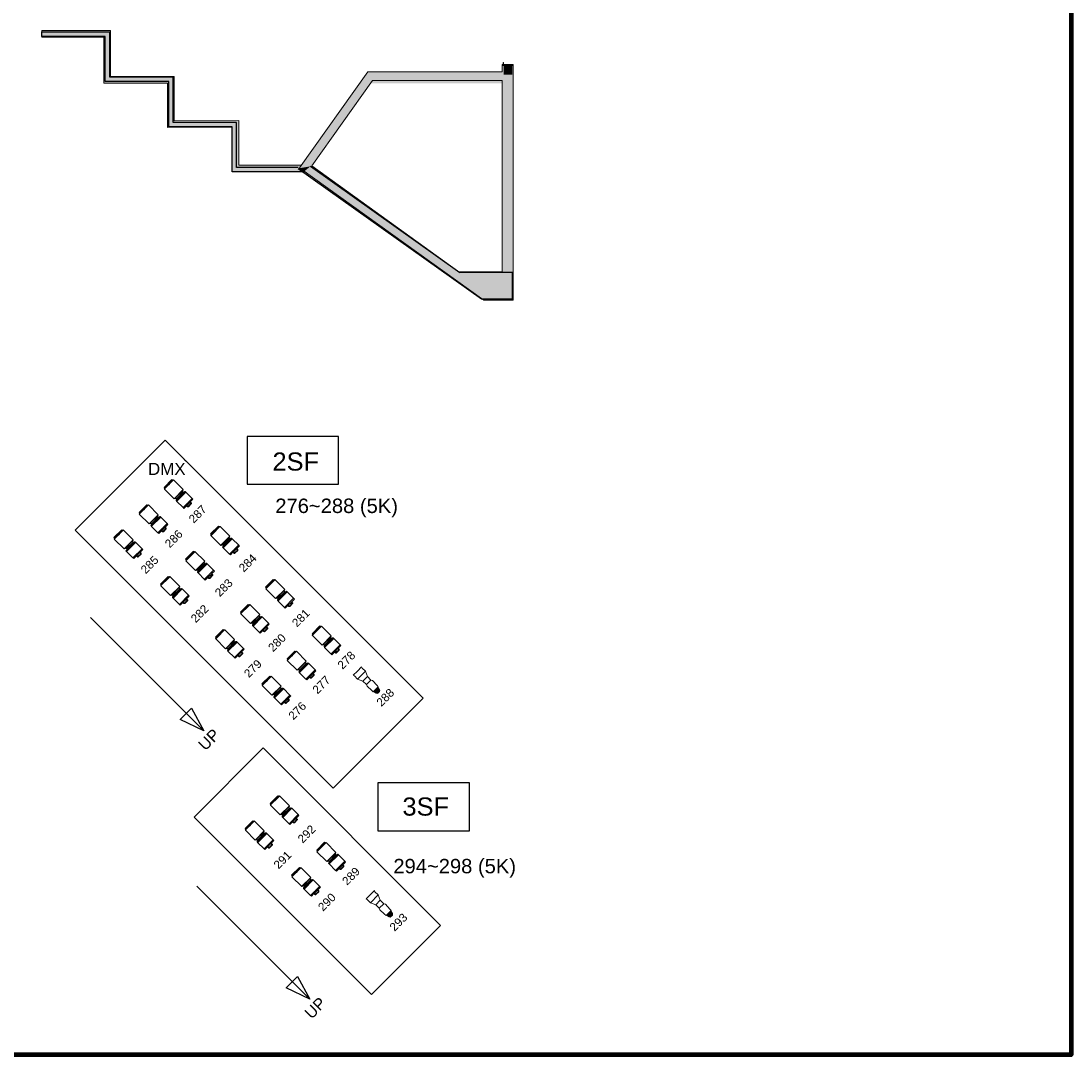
# Model space of a CAD drawing. Header units: millimetres. Extents: x -35700 to 37500, y -75689 to 43832.
# Tile 9 of 16: x 13620 to 37500, y -25068 to -1552. Entities that reach past the tile are written whole.
import ezdxf

# ---------------------------------------------------------------- set-up
doc = ezdxf.new("R2010")
doc.units = ezdxf.units.MM
doc.header["$LTSCALE"] = 250
doc.linetypes.add('CENTER', pattern=[17, 15, -1, 0.00127, -0.99873])
for name, color, linetype, lineweight in [('APRON', 7, 'Continuous', 25), ('CI_SHEET', 7, 'Continuous', 25), ('CIR-N AUDI', 7, 'Continuous', 25), ('Lighting-Incandescent', 7, 'Continuous', 5), ('None', 7, 'Continuous', 5), ('PROSENIUM ARCH', 7, 'Continuous', 25)]:
    doc.layers.add(name, color=color, linetype=linetype, lineweight=lineweight)
doc.layers.add('COL', color=2, linetype='Continuous', lineweight=25, true_color=0xffff00)
doc.layers.add('조명기구', color=1, linetype='Continuous', lineweight=25, true_color=0xff0000)
doc.styles.add('Arial', font='Arial')
doc.styles.add('Arial (bold)', font='Arial')

# ---------------------------------------------------------------- blocks, each defined once
blk = doc.blocks.new('Light Instr ETC Source 4 10deg 750W (2D)')
at = {"color": 255, "linetype": 'Continuous', "lineweight": 18, "transparency": 33554687}
blk.add_wipeout([(0, 469.47074), (134.63778, 469.47074), (124.55144, 440.77382), (124.55144, 335.03108), (71.88454, 217.91676), (71.84644, 106.78668), (89.36228, 69.89064), (84.7725, -77.56398), (79.65186, -121.67108), (67.92214, -121.67108), (52.02682, -192.71742), (39.15156, -211.46008), (28.4988, -216.26322), (0, -216.26322)], dxfattribs=at).dxf.layer = 'Lighting-Incandescent'
at = {"layer": 'Lighting-Incandescent', "color": 7, "linetype": 'Continuous', "lineweight": 18, "transparency": 33554687, "flags": 128}
blk.add_lwpolyline([(0, 469.47074), (134.63778, 469.47074), (124.55144, 440.77382), (124.55144, 335.03108), (71.88454, 217.91676), (71.84644, 106.78668), (89.36228, 69.89064), (84.7725, -77.56398), (79.65186, -121.67108), (67.92214, -121.67108), (52.02682, -192.71742), (39.15156, -211.46008), (28.4988, -216.26322), (0, -216.26322)], dxfattribs=at)
at = {"color": 255, "linetype": 'Continuous', "lineweight": 18, "transparency": 33554687}
blk.add_wipeout([(0, 469.47074), (-134.63778, 469.47074), (-124.55144, 440.77382), (-124.55144, 335.03108), (-71.88454, 217.91676), (-71.84644, 106.78668), (-89.36228, 69.89064), (-84.7725, -77.56398), (-79.65186, -121.67108), (-67.92214, -121.67108), (-52.02682, -192.71742), (-39.15156, -211.46008), (-28.4988, -216.26322), (0, -216.26322)], dxfattribs=at).dxf.layer = 'Lighting-Incandescent'
at = {"layer": 'Lighting-Incandescent', "linetype": 'Continuous', "lineweight": 0, "transparency": 33554687}
blk.add_hatch(color=179, dxfattribs=at).paths.add_polyline_path([(-67.92214, -121.67108), (-52.02682, -192.71742), (-39.15156, -211.46008), (-28.4988, -216.26322), (28.4988, -216.26322), (39.15156, -211.46008), (52.02682, -192.71742), (67.92214, -121.67108)])
at = {"layer": 'Lighting-Incandescent', "color": 7, "linetype": 'Continuous', "lineweight": 13, "transparency": 33554687}
for p, q in [((-124.55144, 335.03108), (124.55144, 335.03108)), ((-71.88454, 217.91676), (71.88454, 217.91676)), ((-71.84644, 106.78668), (71.84644, 106.78668)), ((-67.92214, -121.67108), (67.92214, -121.67108))]:
    blk.add_line(p, q, dxfattribs=at)
at = {"layer": 'Lighting-Incandescent', "color": 7, "linetype": 'Continuous', "lineweight": 18, "transparency": 33554687, "flags": 128}
blk.add_lwpolyline([(0, 469.47074), (-134.63778, 469.47074), (-124.55144, 440.77382), (-124.55144, 335.03108), (-71.88454, 217.91676), (-71.84644, 106.78668), (-89.36228, 69.89064), (-84.7725, -77.56398), (-79.65186, -121.67108), (-67.92214, -121.67108), (-52.02682, -192.71742), (-39.15156, -211.46008), (-28.4988, -216.26322), (0, -216.26322)], dxfattribs=at)
at = {"layer": 'Lighting-Incandescent', "color": 7, "linetype": 'Continuous', "lineweight": 13, "transparency": 33554687, "flags": 128}
blk.add_lwpolyline([(-67.92214, -121.67108), (-52.02682, -192.71742), (-39.15156, -211.46008), (-28.4988, -216.26322), (28.4988, -216.26322), (39.15156, -211.46008), (52.02682, -192.71742), (67.92214, -121.67108)], close=True, dxfattribs=at)
at = {"layer": 'None', "color": 0, "flags": 1}
for tag in ['Weight', 'Weight', 'WH', 'WH-A', 'Wattage', '3D_Symbol_Name', 'TE', 'TE-A', 'Candlepower', 'Model_Name', 'Beam_Angle', 'Field_Angle', 'Remarks', 'Beam_Angle_2', 'Field_Angle_2', 'Num_Channels', 'Frame_Size', 'Frame_Size', 'Device_Type', 'FixtureID', 'Inst_Type', 'Lamp']:
    blk.add_attdef(tag, (-134.63778, -216.26322), '', height=0.18, dxfattribs=at)
blk = doc.blocks.new('1098.1.1.0.0 (2D)')
at = {"layer": 'None', "color": 7, "transparency": 33554687}
blk.add_blockref('Light Instr ETC Source 4 10deg 750W (2D)', (0, 0), dxfattribs=at)
blk = doc.blocks.new('Group-1')
at = {"color": 255, "linetype": 'Continuous', "lineweight": 18, "transparency": 33554687}
blk.add_wipeout([(147, 266), (147, -49), (137, -49), (137, -59), (109, -59), (109, -87), (79, -87), (79, -103), (137, -103), (145, -109), (146, -129), (147, -129), (147, -334), (146, -334), (146, -359), (61, -359), (60, -390), (58, -397), (56, -400), (52, -403), (45, -405), (0, -405), (0, -393), (45, -393), (46, -392), (47, -392), (48, -391), (48, -390), (49, -359), (0, -359), (0, 296), (125, 296), (125, 276), (140, 276), (140, 266)], dxfattribs=at).dxf.layer = 'Lighting-Incandescent'
blk.add_wipeout([(0, 296), (0, -359), (-49, -359), (-48, -390), (-48, -390), (-47, -392), (-47, -392), (-45, -393), (0, -393), (0, -405), (-45, -405), (-50, -404), (-52, -403), (-55, -401), (-56, -400), (-56, -400), (-58, -397), (-59, -396), (-59, -395), (-60, -391), (-60, -390), (-61, -359), (-146, -359), (-146, -334), (-147, -334), (-147, -129), (-146, -129), (-146, -109), (-137, -103), (-79, -103), (-79, -87), (-109, -87), (-109, -59), (-137, -59), (-137, -49), (-147, -49), (-147, 266), (-140, 266), (-140, 276), (-125, 276), (-125, 296)], dxfattribs=at).dxf.layer = 'Lighting-Incandescent'
at = {"layer": 'Lighting-Incandescent', "color": 7, "linetype": 'Continuous', "lineweight": 13, "transparency": 33554687}
for p, q in [((140, 266), (-140, 266)), ((-125, 276), (125, 276)), ((145, -109), (-146, -109)), ((-146, -129), (146, -129)), ((137, -49), (-137, -49)), ((109, -59), (-109, -59)), ((-79, -87), (79, -87)), ((79, -103), (-79, -103)), ((146, -334), (-146, -334)), ((-49, -359), (-61, -359)), ((61, -359), (49, -359))]:
    blk.add_line(p, q, dxfattribs=at)
at = {"layer": 'Lighting-Incandescent', "color": 7, "linetype": 'Continuous', "lineweight": 18, "transparency": 33554687, "flags": 128}
for points in [[(-125, 296), (-125, 276), (-140, 276), (-140, 266), (-147, 266), (-147, -49), (-137, -49), (-137, -59), (-109, -59), (-109, -87), (-79, -87), (-79, -103), (-137, -103), (-146, -109), (-146, -129), (-147, -129), (-147, -334), (-146, -334), (-146, -359), (-61, -359), (-60, -390), (-60, -391), (-59, -395), (-59, -396), (-58, -397), (-56, -400), (-56, -400), (-55, -401), (-52, -403), (-50, -404), (-45, -405), (45, -405), (52, -403), (56, -400), (58, -397), (60, -390), (61, -359), (146, -359), (146, -334), (147, -334), (147, -129), (146, -129), (145, -109), (137, -103), (79, -103), (79, -87), (109, -87), (109, -59), (137, -59), (137, -49), (147, -49), (147, 266), (140, 266), (140, 276), (125, 276), (125, 296)], [(48, -390), (48, -391), (47, -392), (46, -392), (45, -393), (-45, -393), (-47, -392), (-47, -392), (-48, -390), (-48, -390), (-49, -359), (49, -359), (48, -390)]]:
    blk.add_lwpolyline(points, close=True, dxfattribs=at)
blk = doc.blocks.new('Light Instr ADB Lighting DVW205 (2D)')
at = {"layer": 'Lighting-Incandescent', "color": 7, "transparency": 33554687}
blk.add_blockref('Group-1', (0, 0), dxfattribs=at)
at = {"layer": 'None', "color": 0, "flags": 1}
for tag in ['Frame_Size', 'Weight', '3D_Symbol_Name', 'Model_Name', 'Inst_Type', 'Wattage', 'Lamp', 'Frame_Size', 'Weight', 'Device_Type', 'Beam_Angle', 'Field_Angle', 'Remarks', 'Candlepower', 'Beam_Angle_2', 'Field_Angle_2', 'Num_Channels', 'FixtureID']:
    blk.add_attdef(tag, (-147, -405), '', height=0.18, dxfattribs=at)
blk = doc.blocks.new('1099.1.1.0.0 (2D)')
at = {"layer": 'None', "color": 7, "transparency": 33554687}
blk.add_blockref('Light Instr ADB Lighting DVW205 (2D)', (0, 0), dxfattribs=at)
blk = doc.blocks.new('1100.1.1.0.0 (2D)')
at = {"layer": 'None', "color": 7, "transparency": 33554687}
blk.add_blockref('Light Instr ADB Lighting DVW205 (2D)', (0, 0), dxfattribs=at)
blk = doc.blocks.new('1101.1.1.0.0 (2D)')
at = {"layer": 'None', "color": 7, "transparency": 33554687}
blk.add_blockref('Light Instr ADB Lighting DVW205 (2D)', (0, 0), dxfattribs=at)
blk = doc.blocks.new('1102.1.1.0.0 (2D)')
at = {"layer": 'None', "color": 7, "transparency": 33554687}
blk.add_blockref('Light Instr ADB Lighting DVW205 (2D)', (0, 0), dxfattribs=at)
blk = doc.blocks.new('1103.1.1.0.0 (2D)')
at = {"layer": 'None', "color": 7, "transparency": 33554687}
blk.add_blockref('Light Instr ADB Lighting DVW205 (2D)', (0, 0), dxfattribs=at)
blk = doc.blocks.new('1104.1.1.0.0 (2D)')
at = {"layer": 'None', "color": 7, "transparency": 33554687}
blk.add_blockref('Light Instr ADB Lighting DVW205 (2D)', (0, 0), dxfattribs=at)
blk = doc.blocks.new('1105.1.1.0.0 (2D)')
at = {"layer": 'None', "color": 7, "transparency": 33554687}
blk.add_blockref('Light Instr ADB Lighting DVW205 (2D)', (0, 0), dxfattribs=at)
blk = doc.blocks.new('1106.1.1.0.0 (2D)')
at = {"layer": 'None', "color": 7, "transparency": 33554687}
blk.add_blockref('Light Instr ADB Lighting DVW205 (2D)', (0, 0), dxfattribs=at)
blk = doc.blocks.new('1107.1.1.0.0 (2D)')
at = {"layer": 'None', "color": 7, "transparency": 33554687}
blk.add_blockref('Light Instr ADB Lighting DVW205 (2D)', (0, 0), dxfattribs=at)
blk = doc.blocks.new('1108.1.1.0.0 (2D)')
at = {"layer": 'None', "color": 7, "transparency": 33554687}
blk.add_blockref('Light Instr ADB Lighting DVW205 (2D)', (0, 0), dxfattribs=at)
blk = doc.blocks.new('1109.1.1.0.0 (2D)')
at = {"layer": 'None', "color": 7, "transparency": 33554687}
blk.add_blockref('Light Instr ADB Lighting DVW205 (2D)', (0, 0), dxfattribs=at)
blk = doc.blocks.new('1110.1.1.0.0 (2D)')
at = {"layer": 'None', "color": 7, "transparency": 33554687}
blk.add_blockref('Light Instr ADB Lighting DVW205 (2D)', (0, 0), dxfattribs=at)
blk = doc.blocks.new('1111.1.1.0.0 (2D)')
at = {"layer": 'None', "color": 7, "transparency": 33554687}
blk.add_blockref('Light Instr ETC Source 4 10deg 750W (2D)', (0, 0), dxfattribs=at)
blk = doc.blocks.new('1112.1.1.0.0 (2D)')
at = {"layer": 'None', "color": 7, "transparency": 33554687}
blk.add_blockref('Light Instr ADB Lighting DVW205 (2D)', (0, 0), dxfattribs=at)
blk = doc.blocks.new('1113.1.1.0.0 (2D)')
at = {"layer": 'None', "color": 7, "transparency": 33554687}
blk.add_blockref('Light Instr ADB Lighting DVW205 (2D)', (0, 0), dxfattribs=at)
blk = doc.blocks.new('1114.1.1.0.0 (2D)')
at = {"layer": 'None', "color": 7, "transparency": 33554687}
blk.add_blockref('Light Instr ADB Lighting DVW205 (2D)', (0, 0), dxfattribs=at)
blk = doc.blocks.new('1115.1.1.0.0 (2D)')
at = {"layer": 'None', "color": 7, "transparency": 33554687}
blk.add_blockref('Light Instr ADB Lighting DVW205 (2D)', (0, 0), dxfattribs=at)

msp = doc.modelspace()

# ---------------------------------------------------------------- hatches: boundary and pattern name
at = {"layer": 'None', "linetype": 'Continuous', "lineweight": 0, "true_color": 0xffbf00, "transparency": 33554687}
msp.add_hatch(color=40, dxfattribs=at).paths.add_polyline_path([(19952, -4895), (19996, -4834), (18574, -4834), (18424, -4984), (20076, -4984)])

# ---------------------------------------------------------------- linework, layer by layer
at = {"layer": 'COL', "color": 7, "linetype": 'CENTER'}
for p, q in [((15203, -15121), (17775, -17696)), ((17238, -17438), (17496, -17181)), ((17496, -17181), (17775, -17696)), ((17775, -17696), (17238, -17438)), ((17618, -21225), (20190, -23799)), ((19654, -23542), (19911, -23284)), ((19911, -23284), (20190, -23799)), ((20190, -23799), (19654, -23542))]:
    msp.add_line(p, q, dxfattribs=at)
at = {"layer": 'None', "color": 1, "linetype": 'Continuous', "lineweight": 13, "true_color": 0xff0000, "transparency": 33554687}
for p, q in [((14095, -1766), (15654, -1766)), ((14095, -1916), (14095, -1766)), ((15654, -1766), (15654, -2814)), ((14095, -1916), (15504, -1916)), ((15504, -1916), (15504, -2964)), ((24563, -2538), (24563, -2707)), ((24563, -2538), (24813, -2538)), ((24813, -2538), (24813, -7904)), ((15654, -2814), (17104, -2814)), ((17104, -2814), (17104, -3824)), ((19952, -4895), (21510, -2707)), ((21510, -2707), (24563, -2707)), ((15504, -2964), (16954, -2964)), ((16954, -2964), (16954, -3975)), ((20231, -4849), (21614, -2907)), ((21614, -2907), (24563, -2907)), ((24563, -2907), (24563, -7254)), ((17104, -3824), (18574, -3813)), ((18574, -3813), (18574, -4834)), ((16954, -3975), (18424, -3965)), ((18424, -3965), (18424, -4984)), ((18424, -4984), (20076, -4984)), ((18574, -4834), (19996, -4834)), ((19952, -4895), (24143, -7904)), ((20231, -4849), (23580, -7254)), ((23580, -7254), (24563, -7254)), ((24143, -7904), (24813, -7904))]:
    msp.add_line(p, q, dxfattribs=at)
at = {"layer": 'None', "color": 40, "linetype": 'Continuous', "true_color": 0xffbf00, "transparency": 33554687}
for points in [[(14095, -1916), (14095, -1766), (15504, -1916), (15654, -1766)], [(15504, -1916), (15654, -1766), (15504, -2964), (15654, -2814)], [(24563, -2538), (24813, -2538), (24563, -7254), (24813, -7904)], [(15504, -2964), (15654, -2814), (16954, -2964), (17104, -2814)], [(16954, -2964), (17104, -2814), (16954, -3975), (17104, -3824)], [(20231, -4849), (19952, -4895), (21614, -2907), (21510, -2707)], [(21614, -2907), (21510, -2707), (24563, -2907), (24563, -2707)], [(16954, -3975), (17104, -3824), (18424, -3965), (18574, -3813)], [(18424, -3965), (18574, -3813), (18424, -4984), (18574, -4834)], [(19952, -4895), (20231, -4849), (24143, -7904), (23580, -7254)], [(24143, -7904), (23580, -7254), (24813, -7904), (24563, -7254)]]:
    msp.add_solid(points, dxfattribs=at)
at = {"layer": 'PROSENIUM ARCH', "color": 7}
for p, q in [((15638, -2829), (15638, -1801)), ((17082, -2829), (15638, -2829)), ((17082, -3857), (17082, -2829)), ((18525, -3857), (17082, -3857)), ((18525, -4885), (18525, -3857)), ((19927, -4885), (18525, -4885)), ((19927, -4904), (24096, -7873)), ((19927, -4904), (24096, -7873)), ((20206, -4857), (23598, -7273)), ((20206, -4857), (23598, -7273)), ((24796, -7273), (23598, -7273)), ((24796, -7873), (24796, -7273)), ((24096, -7873), (24796, -7873)), ((24096, -7873), (24796, -7873)), ((24096, -7873), (24796, -7873))]:
    msp.add_line(p, q, dxfattribs=at)
at = {"layer": 'PROSENIUM ARCH', "color": 7, "linetype": 'Continuous'}
for p, q in [((24584, -2498), (24596, -2498)), ((24584, -2538), (24796, -2538)), ((24596, -2538), (24596, -2498)), ((24596, -2573), (24596, -2538)), ((24796, -2573), (24796, -2538))]:
    msp.add_line(p, q, dxfattribs=at)
at = {"layer": 'PROSENIUM ARCH', "color": 7, "flags": 128}
msp.add_lwpolyline([(20041, -4985), (18425, -4985), (18425, -3957), (16982, -3957), (16982, -2929), (15538, -2929), (15538, -1901), (14094, -1901), (14094, -1801), (15638, -1801)], dxfattribs=at)
at = {"layer": 'PROSENIUM ARCH', "color": 7, "linetype": 'Continuous'}
for points in [[(24796, -2538), (24796, -2773), (24596, -2538), (24596, -2773)], [(21445, -2773), (21548, -2973), (19927, -4904), (20206, -4857)], [(24596, -2773), (24596, -2973), (21445, -2773), (21548, -2973)], [(24796, -2773), (24796, -7273), (24596, -2773), (24596, -7273)], [(19927, -4904), (20206, -4857), (20042, -4986)], [(23598, -7273), (20206, -4857), (24096, -7873), (20041, -4987)], [(24796, -7273), (24796, -7873), (23598, -7273), (24096, -7873)]]:
    msp.add_solid(points, dxfattribs=at)
at = {"layer": '조명기구', "linetype": 'Continuous', "flags": 128}
for points in [[(20842, -11001), (18761, -11001), (18761, -12089), (20842, -12089)], [(23817, -18881), (21736, -18881), (21736, -19970), (23817, -19970)]]:
    msp.add_lwpolyline(points, close=True, dxfattribs=at)

# ---------------------------------------------------------------- block references
at = {"layer": 'None', "color": 1, "true_color": 0xff0000, "transparency": 33554687, "rotation": 45.00000000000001}
for name, p in [('1102.1.1.0.0 (2D)', (18231, -13339)), ('1105.1.1.0.0 (2D)', (19480, -14548)), ('1108.1.1.0.0 (2D)', (20538, -15607)), ('1111.1.1.0.0 (2D)', (21602, -16667)), ('1112.1.1.0.0 (2D)', (19585, -19469)), ('1114.1.1.0.0 (2D)', (20643, -20529)), ('1098.1.1.0.0 (2D)', (21894, -21754))]:
    msp.add_blockref(name, p, dxfattribs=at)

# ---------------------------------------------------------------- texts
at = {"layer": 'CI_SHEET', "color": 7, "char_height": 259.3, "attachment_point": 1, "rotation": 45, "line_spacing_factor": 0.25, "style": 'Arial'}
for insert in [(17627, -17981), (20043, -24085)]:
    msp.add_mtext('UP', dxfattribs=dict(at, insert=insert))
at = {"layer": 'CIR-N AUDI', "color": 7, "attachment_point": 1, "line_spacing_factor": 0.25}
for s, insert, char_height, style in [('2SF', (19340, -11364), 413, 'Arial'), ('276~288 (5K)', (19404, -12414), 327.98, 'Arial'), ('3SF', (22296, -19211), 413, 'Arial (bold)'), ('294~298 (5K)', (22089, -20608), 327.98, 'Arial (bold)')]:
    msp.add_mtext(s, dxfattribs=dict(at, insert=insert, char_height=char_height, style=style))

# ---------------------------------------------------------------- wipeouts: each hides what was drawn before it
at = {"color": 255, "linetype": 'Continuous', "lineweight": 35, "transparency": 33554687}
msp.add_wipeout([(16509, -11969), (17366, -11969), (17366, -11529), (16509, -11529)], dxfattribs=at).dxf.layer = 'None'

# ---------------------------------------------------------------- next in the draw order: block references
at = {"layer": 'None', "color": 1, "true_color": 0xff0000, "transparency": 33554687, "rotation": 45.00000000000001}
for name, p in [('1103.1.1.0.0 (2D)', (17661, -13910)), ('1106.1.1.0.0 (2D)', (18910, -15118)), ('1109.1.1.0.0 (2D)', (19968, -16178)), ('1113.1.1.0.0 (2D)', (19015, -20040)), ('1115.1.1.0.0 (2D)', (20073, -21100))]:
    msp.add_blockref(name, p, dxfattribs=at)

# ---------------------------------------------------------------- next in the draw order: texts
at = {"layer": 'None', "color": 5, "true_color": 0x0000ff, "transparency": 33554687, "insert": (16509, -11601), "char_height": 275.3, "attachment_point": 1, "line_spacing_factor": 0.962448, "style": 'Arial (bold)'}
msp.add_mtext('DMX', dxfattribs=at)
at = {"layer": 'None', "color": 7, "transparency": 33554687, "char_height": 188.8, "attachment_point": 1, "rotation": 45, "line_spacing_factor": 0.962448, "style": 'Arial (bold)'}
for s, insert in [('284', (18553, -13966)), ('281', (19763, -15216)), ('278', (20798, -16176)), ('288', (21683, -17025)), ('292', (19893, -20129)), ('289', (20903, -21089)), ('293', (21983, -22136))]:
    msp.add_mtext(s, dxfattribs=dict(at, insert=insert))

# ---------------------------------------------------------------- next in the draw order: linework, layer by layer
at = {"layer": 'None', "color": 1, "linetype": 'Continuous', "lineweight": 25, "true_color": 0xff0000, "transparency": 33554687, "flags": 128}
msp.add_lwpolyline([(23161, -22121), (21591, -23691), (17556, -19656), (19126, -18086)], close=True, dxfattribs=at)

# ---------------------------------------------------------------- next in the draw order: block references
at = {"layer": 'None', "color": 1, "true_color": 0xff0000, "transparency": 33554687, "rotation": 45.00000000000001}
for name, p in [('1099.1.1.0.0 (2D)', (17173, -12280)), ('1104.1.1.0.0 (2D)', (17091, -14481)), ('1107.1.1.0.0 (2D)', (18340, -15689)), ('1110.1.1.0.0 (2D)', (19398, -16749))]:
    msp.add_blockref(name, p, dxfattribs=at)

# ---------------------------------------------------------------- next in the draw order: texts
at = {"layer": 'None', "color": 7, "transparency": 33554687, "char_height": 188.8, "attachment_point": 1, "rotation": 45, "line_spacing_factor": 0.962448, "style": 'Arial (bold)'}
for s, insert in [('283', (18009, -14528)), ('280', (19219, -15778)), ('277', (20229, -16738)), ('291', (19345, -20719)), ('290', (20355, -21679))]:
    msp.add_mtext(s, dxfattribs=dict(at, insert=insert))

# ---------------------------------------------------------------- next in the draw order: block references
at = {"layer": 'None', "color": 1, "true_color": 0xff0000, "transparency": 33554687, "rotation": 45.00000000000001}
msp.add_blockref('1100.1.1.0.0 (2D)', (16603, -12850), dxfattribs=at)

# ---------------------------------------------------------------- next in the draw order: texts
at = {"layer": 'None', "color": 7, "transparency": 33554687, "char_height": 188.8, "attachment_point": 1, "rotation": 45, "line_spacing_factor": 0.962448, "style": 'Arial (bold)'}
for s, insert in [('287', (17415, -12854)), ('282', (17461, -15118)), ('279', (18671, -16368)), ('276', (19681, -17328))]:
    msp.add_mtext(s, dxfattribs=dict(at, insert=insert))

# ---------------------------------------------------------------- next in the draw order: block references
at = {"layer": 'None', "color": 1, "true_color": 0xff0000, "transparency": 33554687, "rotation": 45.00000000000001}
msp.add_blockref('1101.1.1.0.0 (2D)', (16033, -13421), dxfattribs=at)

# ---------------------------------------------------------------- next in the draw order: texts
at = {"layer": 'None', "color": 7, "transparency": 33554687, "insert": (16871, -13416), "char_height": 188.8, "attachment_point": 1, "rotation": 45, "line_spacing_factor": 0.962448, "style": 'Arial (bold)'}
msp.add_mtext('286', dxfattribs=at)

# ---------------------------------------------------------------- next in the draw order: linework, layer by layer
at = {"layer": 'APRON', "color": 7, "linetype": 'Continuous', "lineweight": 140, "transparency": 33554687, "flags": 128}
msp.add_lwpolyline([(-35700, 43832), (37500, 43832), (37500, -25068), (-35700, -25068)], close=True, dxfattribs=at)
at = {"layer": 'None', "color": 1, "linetype": 'Continuous', "lineweight": 25, "true_color": 0xff0000, "transparency": 33554687, "flags": 128}
msp.add_lwpolyline([(22769, -16951), (20718, -19001), (14850, -13133), (16900, -11082)], close=True, dxfattribs=at)

# ---------------------------------------------------------------- next in the draw order: texts
at = {"layer": 'None', "color": 7, "transparency": 33554687, "insert": (16323, -14006), "char_height": 188.8, "attachment_point": 1, "rotation": 45, "line_spacing_factor": 0.962448, "style": 'Arial (bold)'}
msp.add_mtext('285', dxfattribs=at)

doc.saveas('drawing.dxf')
